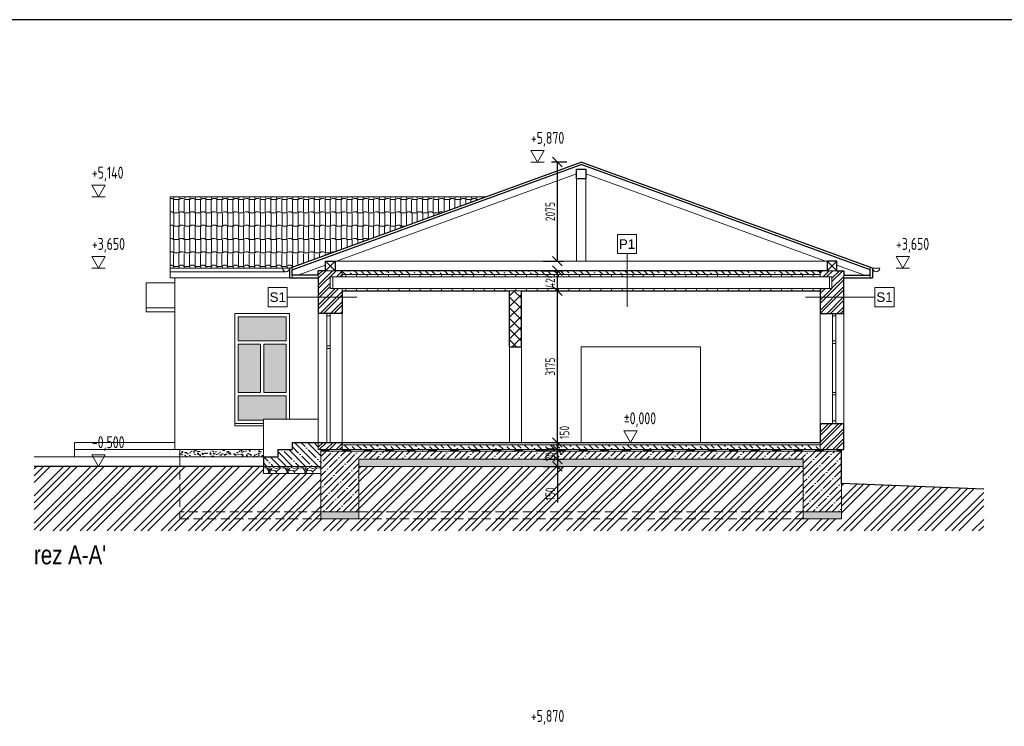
# Model space of a CAD drawing. Header units: millimetres. Extents: x -66400 to 220000, y -39950 to 48800.
# Tile 46 of 48: x 157300 to 177906, y 34009 to 48800. Entities that reach past the tile are written whole.
import ezdxf

# ---------------------------------------------------------------- set-up
doc = ezdxf.new("R2010")
doc.units = ezdxf.units.MM
doc.linetypes.add('ACAD_ISO03W100', pattern=[30, 12, -18])
doc.linetypes.add('HIDDEN', pattern=[9.525, 6.35, -3.175])
doc.layers.get('Defpoints').update_dxf_attribs({"color": 161})
for name, color, linetype, lineweight in [('A koty', 7, 'Continuous', 5), ('A okná-dvere', 144, 'Continuous', 9), ('A pod', 8, 'HIDDEN', 9), ('A steny', 30, 'Continuous', 30), ('A tenkeciary', 8, 'Continuous', 9), ('HYDROIZOLACIE', 7, 'ACAD_ISO03W100', 30), ('stamp', 1, 'Continuous', 5)]:
    doc.layers.add(name, color=color, linetype=linetype, lineweight=lineweight)
doc.layers.add('A srafy', color=7, linetype='Continuous', lineweight=5, true_color=0x7a7a7a)
doc.styles.add('ARIAL', font='arial.ttf', dxfattribs={"height": 2})
doc.styles.add('ISOCP', font='isocp.shx', dxfattribs={"width": 0.8})
doc.styles.add('TUCNE', font='txt', dxfattribs={"width": 0.7, "height": 600})
doc.dimstyles.new('100', dxfattribs={"dimscale": 100, "dimtxt": 2, "dimasz": 2, "dimexe": 1.25, "dimexo": 3, "dimgap": 0.5, "dimtad": 1, "dimdec": 0, "dimrnd": 5, "dimtxsty": 'ISOCP', "dimblk": 'OBLIQUE', "dimcen": 1.4, "dimclrd": 256, "dimclre": 256, "dimclrt": 256, "dimadec": 0, "dimazin": 0, "dimtfac": 1, "dimtdec": 0, "dimtix": 1, "dimtmove": 2, "dimatfit": 0, "dimfxl": 0, "dimarcsym": 0})
pattern_1 = [(45, (143676.62, 65586.8), (-106.066, 106.066), []), (45, (143747.33, 65586.8), (-106.066, 106.066), [])]
pattern_2 = [(135, (-1000, 63100), (-134.70384, -134.70384), []), (135, (-1000, 63234.7), (-134.70384, -134.70384), [238.125, -47.625, 0, -47.625])]

# ---------------------------------------------------------------- blocks, each defined once
blk = doc.blocks.new('_Oblique')
at = {"color": 0, "linetype": 'ByBlock', "lineweight": -2}
blk.add_line((-0.5, -0.5), (0.5, 0.5), dxfattribs=at)
blk = doc.blocks.new('*D403')
at = {"layer": 'A koty', "lineweight": -2, "transparency": 16777216}
for p, q in [((168253, 43125), (168678, 43125)), ((168553, 39950), (168553, 43125)), ((168253, 39950), (168678, 39950))]:
    blk.add_line(p, q, dxfattribs=at)
at = {"layer": 'Defpoints', "color": 0, "transparency": 16777216}
for p in [(167800, 43125), (168553, 43125), (167800, 39950)]:
    blk.add_point(p, dxfattribs=at)
at = {"layer": 'A koty', "lineweight": -2, "transparency": 16777216, "xscale": 200, "yscale": 200, "zscale": 200}
for p, rotation in [((168553, 43125), 90), ((168553, 39950), 270)]:
    blk.add_blockref('_Oblique', p, dxfattribs=dict(at, rotation=rotation))
at = {"layer": 'A koty', "transparency": 16777216, "insert": (168403, 41538), "char_height": 200, "attachment_point": 5, "rotation": 90, "style": 'ISOCP'}
blk.add_mtext('3175', dxfattribs=at)
blk = doc.blocks.new('*D404')
at = {"layer": 'A koty', "lineweight": -2, "transparency": 16777216}
for p, q in [((168253, 43545), (168678, 43545)), ((168553, 43125), (168553, 43545)), ((168253, 43125), (168678, 43125))]:
    blk.add_line(p, q, dxfattribs=at)
at = {"layer": 'Defpoints', "color": 0, "transparency": 16777216}
for p in [(164050, 43545), (168553, 43545), (167800, 43125)]:
    blk.add_point(p, dxfattribs=at)
at = {"layer": 'A koty', "lineweight": -2, "transparency": 16777216, "xscale": 200, "yscale": 200, "zscale": 200}
for p, rotation in [((168553, 43545), 90), ((168553, 43125), 270)]:
    blk.add_blockref('_Oblique', p, dxfattribs=dict(at, rotation=rotation))
at = {"layer": 'A koty', "transparency": 16777216, "insert": (168403, 43335), "char_height": 200, "attachment_point": 5, "rotation": 90, "style": 'ISOCP'}
blk.add_mtext('420', dxfattribs=at)
blk = doc.blocks.new('*D405')
at = {"layer": 'A koty', "lineweight": -2, "transparency": 16777216}
for p, q in [((168750, 45820), (168428, 45820)), ((168553, 43745), (168553, 45820)), ((168253, 43745), (168678, 43745))]:
    blk.add_line(p, q, dxfattribs=at)
at = {"layer": 'Defpoints', "color": 0, "transparency": 16777216}
for p in [(168553, 45820), (169050, 45820), (163900, 43745)]:
    blk.add_point(p, dxfattribs=at)
at = {"layer": 'A koty', "lineweight": -2, "transparency": 16777216, "xscale": 200, "yscale": 200, "zscale": 200}
for p, rotation in [((168553, 45820), 90), ((168553, 43745), 270)]:
    blk.add_blockref('_Oblique', p, dxfattribs=dict(at, rotation=rotation))
at = {"layer": 'A koty', "transparency": 16777216, "insert": (168403, 44783), "char_height": 200, "attachment_point": 5, "rotation": 90, "style": 'ISOCP'}
blk.add_mtext('2075', dxfattribs=at)
blk = doc.blocks.new('*D406')
at = {"layer": 'A koty', "lineweight": -2, "transparency": 16777216}
for p, q in [((168553, 39950), (168553, 40150)), ((168253, 39950), (168678, 39950)), ((168253, 39800), (168678, 39800)), ((168553, 39950), (168553, 39800)), ((168553, 39800), (168553, 39600))]:
    blk.add_line(p, q, dxfattribs=at)
at = {"layer": 'Defpoints', "color": 0, "transparency": 16777216}
for p in [(164050, 39800), (167800, 39950), (168553, 39800)]:
    blk.add_point(p, dxfattribs=at)
at = {"layer": 'A koty', "lineweight": -2, "transparency": 16777216, "xscale": 200, "yscale": 200, "zscale": 200}
for p, rotation in [((168553, 39950), 270), ((168553, 39800), 90)]:
    blk.add_blockref('_Oblique', p, dxfattribs=dict(at, rotation=rotation))
at = {"layer": 'A koty', "transparency": 16777216, "insert": (168700, 40160), "char_height": 200, "attachment_point": 5, "rotation": 90, "style": 'ISOCP'}
blk.add_mtext('150', dxfattribs=at)
blk = doc.blocks.new('*D407')
at = {"layer": 'A koty', "lineweight": -2, "transparency": 16777216}
for p, q in [((168553, 39600), (168553, 39800)), ((168253, 39600), (168678, 39600)), ((168553, 39600), (168553, 39450)), ((168253, 39450), (168678, 39450)), ((168553, 39450), (168553, 38694))]:
    blk.add_line(p, q, dxfattribs=at)
at = {"layer": 'Defpoints', "color": 0, "transparency": 16777216}
for p in [(164400, 39600), (164400, 39450), (168553, 39450)]:
    blk.add_point(p, dxfattribs=at)
at = {"layer": 'A koty', "lineweight": -2, "transparency": 16777216, "xscale": 200, "yscale": 200, "zscale": 200}
for p, rotation in [((168553, 39600), 270), ((168553, 39450), 90)]:
    blk.add_blockref('_Oblique', p, dxfattribs=dict(at, rotation=rotation))
at = {"layer": 'A koty', "transparency": 16777216, "insert": (168403, 38872), "char_height": 200, "attachment_point": 5, "rotation": 90, "style": 'ISOCP'}
blk.add_mtext('150', dxfattribs=at)
blk = doc.blocks.new('*D408')
at = {"layer": 'A koty', "lineweight": -2, "transparency": 16777216}
for p, q in [((168553, 39800), (168553, 40000)), ((168253, 39800), (168678, 39800)), ((168553, 39800), (168553, 39600)), ((168253, 39600), (168678, 39600)), ((168553, 39600), (168553, 39400))]:
    blk.add_line(p, q, dxfattribs=at)
at = {"layer": 'Defpoints', "color": 0, "transparency": 16777216}
for p in [(164050, 39800), (164400, 39600), (168553, 39600)]:
    blk.add_point(p, dxfattribs=at)
at = {"layer": 'A koty', "lineweight": -2, "transparency": 16777216, "xscale": 200, "yscale": 200, "zscale": 200}
for p, rotation in [((168553, 39800), 270), ((168553, 39600), 90)]:
    blk.add_blockref('_Oblique', p, dxfattribs=dict(at, rotation=rotation))
at = {"layer": 'A koty', "transparency": 16777216, "insert": (168403, 39700), "char_height": 200, "attachment_point": 5, "rotation": 90, "style": 'ISOCP'}
blk.add_mtext('200', dxfattribs=at)

msp = doc.modelspace()

# ---------------------------------------------------------------- hatches: boundary and pattern name
at = {"layer": 'A srafy'}
h = msp.add_hatch(dxfattribs=at)
h.set_pattern_fill('BRAMAC-ALPSKA-28', color=256, scale=1.5)
h.set_pattern_definition([(90, (128007.61, 79800), (-226.5768, 1e-14), [247.8687, -312.53]), (31.72983, (128007.61, 79781.95), (226.57683, -1e-09), [44.162, -1021.4082]), (0, (128045.2, 79805.17), (0, 560.399), [42.6329, -183.944]), (148.2702, (128125.37, 79781.95), (-226.57683, -2e-08), [44.162, -1021.4087]), (0, (128125.37, 79781.95), (0, 560.399), [108.821, -117.7557]), (90, (128125.37, 79800), (-226.5768, 1e-14), [247.8687, -312.53]), (31.72983, (128000.11, 80062.14), (226.57683, -1e-09), [44.162, -1021.4082]), (0, (128037.7, 80085.37), (0, 560.399), [42.6329, -183.944]), (148.27017, (128117.87, 80062.14), (-226.57683, -1e-09), [44.162, -1021.4082]), (0, (128117.87, 80062.14), (0, 560.399), [108.8215, -117.7554]), (90, (128000.11, 80080.2), (-226.5768, 1e-14), [247.8687, -312.53]), (90, (128117.87, 80080.2), (-226.5768, 1e-14), [247.8687, -312.53])])
h.paths.add_polyline_path([(162950, 43600), (167050, 45092.3), (160450, 45092.3), (160450, 43600)])
h = msp.add_hatch(dxfattribs=at)
h.set_pattern_fill('ZDIVO-OBECNE', color=256, scale=50)
h.set_pattern_definition(pattern_1)
h.paths.add_polyline_path([(164050, 43075), (164050, 43175), (163800, 43175), (163800, 43415), (164050, 43415), (164050, 43545), (163550, 43545), (163550, 43400), (163550, 42650), (164050, 42650)])
h = msp.add_hatch(dxfattribs=at)
h.set_pattern_fill('ANSI35', color=256, scale=30, angle=90)
h.set_pattern_definition(pattern_2)
h.paths.add_polyline_path([(174050, 43545), (164050, 43545), (164050, 43465), (174050, 43465)])
h = msp.add_hatch(dxfattribs=at)
h.set_pattern_fill('ZDIVO-OBECNE', color=256, scale=50)
h.set_pattern_definition(pattern_1)
h.paths.add_polyline_path([(174550, 43400), (174550, 43545), (174050, 43545), (174050, 43415), (174300, 43415), (174300, 43175), (174050, 43175), (174050, 43075), (174050, 42650), (174550, 42650)])
h = msp.add_hatch(dxfattribs=at)
h.set_pattern_fill('ANSI31', color=256, scale=70, angle=45)
h.set_pattern_definition([(90, (215245.3, 63165), (-222.25, 0), [])])
h.paths.add_polyline_path([(164100, 43465), (164100, 43415), (174050, 43415), (174050, 43465)])
h = msp.add_hatch(dxfattribs=at)
h.set_pattern_fill('ANSI31', color=256, scale=70, angle=45)
h.set_pattern_definition([(90, (215245.3, 63075), (-222.25, 0), [])])
h.paths.add_polyline_path([(174050, 43175), (164050, 43175), (164050, 43125), (174050, 43125)])
h = msp.add_hatch(dxfattribs=at)
h.set_pattern_fill('ANSI37', color=256, scale=50)
h.set_pattern_definition([(45, (215245.3, 63100), (-112.2532, 112.2532), []), (135, (215245.3, 63100), (-112.2532, -112.2532), [])])
h.paths.add_polyline_path([(167800, 43125), (167550, 43125), (167550, 41950), (167800, 41950)])
h = msp.add_hatch(color=256, dxfattribs=at)
h.dxf.hatch_style = 1
h.paths.add_polyline_path([(162880, 42075), (162880, 42580), (161870, 42580), (161870, 42075)])
h.paths.add_polyline_path([(162880, 42005), (162410, 42005), (162410, 40995), (162880, 40995)])
h.paths.add_polyline_path([(162340, 42005), (161870, 42005), (161870, 40995), (162340, 40995)])
h.paths.add_polyline_path([(162400, 40420), (162400, 40435), (162880, 40435), (162880, 40925), (161870, 40925), (161870, 40420)])
h = msp.add_hatch(dxfattribs=at)
h.set_pattern_fill('ZDIVO-OBECNE', color=256, scale=50)
h.set_pattern_definition(pattern_1)
h.paths.add_polyline_path([(174550, 40350), (174050, 40350), (174050, 39950), (174050, 39800), (174500, 39800), (174550, 39800)])
h = msp.add_hatch(dxfattribs=at)
h.set_pattern_fill('AR-CONC', color=256, angle=90)
h.set_pattern_definition([(140, (100450, 57100), (15.9391, 182.18467), [19.05, -209.55]), (85, (100450, 57100), (-191.05685, -35.2434), [15.24, -167.6406]), (190.45144, (100451.33, 57115.18), (-175.11775, 146.94125), [16.19, -178.09024]), (136.1842, (100399.2, 57100), (42.0423, 271.07904), [28.575, -314.325]), (186.63556, (100402.7, 57122.6), (-247.4261, 237.4041), [24.285, -267.1356]), (81.18415, (100399.2, 57100), (-247.4261, 237.4041), [22.86, -251.4597]), (111, (100411.9, 57125.4), (102.2652, 151.6144), [19.05, -209.55]), (56, (100411.9, 57125.4), (-184.18797, 61.80203), [15.24, -167.64]), (161.45145, (100420.42, 57138.03), (-81.92277, 213.4164), [16.19, -178.08994]), (127.5, (100450, 57100), (-84.55504, 3.0886), [0, -165.608, 0, -170.18, 0, -168.275]), (97.5, (100450, 57100), (-100.18057, 66.81966), [0, -97.028, 0, -161.798, 0, -64.135]), (57.5, (100450, 57043.36), (5.728744, 135.590595), [0, -63.5, 0, -198.12, 0, -262.89]), (47.5, (100450, 57017.96), (-25.4265, 148.12918), [0, -82.55, 0, -131.572, 0, -186.69])])
h.paths.add_polyline_path([(162400, 39800), (160650, 39800), (160650, 39650), (162400, 39650)])
h = msp.add_hatch(dxfattribs=at)
h.set_pattern_fill('ANSI35', color=256, scale=30, angle=90)
h.set_pattern_definition(pattern_2)
h.paths.add_polyline_path([(163600, 39450), (163600, 39800), (163550, 39800), (163550, 39950), (163000, 39950), (163000, 39800), (162700, 39800), (162700, 39650), (162400, 39650), (162400, 39450)])
h = msp.add_hatch(dxfattribs=at)
h.set_pattern_fill('ZDIVO-OBECNE', color=256, scale=50)
h.set_pattern_definition(pattern_1)
h.paths.add_polyline_path([(164050, 39950), (163550, 39950), (163550, 39800), (163600, 39800), (164050, 39800)])
h = msp.add_hatch(dxfattribs=at)
h.set_pattern_fill('ANSI33', color=256, scale=30, angle=90)
h.set_pattern_definition([(135, (215245.3, 63100), (-134.70384, -134.70384), []), (135, (215245.3, 63234.7), (-134.70384, -134.70384), [95.25, -47.625])])
h.paths.add_polyline_path([(164050, 39900), (164050, 39800), (174050, 39800), (174050, 39900)])
h = msp.add_hatch(dxfattribs=at)
h.set_pattern_fill('ANSI35', color=256, scale=30)
h.set_pattern_definition([(45, (-1000, 63100), (-134.70384, 134.70384), []), (45, (-865.3, 63100), (-134.70384, 134.70384), [238.125, -47.625, 0, -47.625])])
h.paths.add_polyline_path([(164400, 39600), (173700, 39600), (173700, 38500), (174500, 38500), (174500, 39770), (163600, 39770), (163600, 38500), (164400, 38500)])
h = msp.add_hatch(dxfattribs=at)
h.set_pattern_fill('GRAVEL', color=256, scale=10)
h.set_pattern_definition([(228.01279, (143859.496, 65840.796), (-2032, -2286), [34.1721, -3383.0484]), (184.96974, (143836.636, 65815.396), (3047.9999988, 254.0000145), [58.6405, -5805.4049]), (132.510447, (143778.216, 65810.316), (2540.000001, -2793.999999), [41.3482, -4093.4723]), (267.27369, (143679.156, 65746.816), (254.0000005, 5080), [53.4005, -5286.6437]), (292.833654, (143676.616, 65693.476), (-1270, 3048), [52.3634, -5183.9808]), (357.27369, (143696.936, 65645.216), (-5080, 254.0000005), [53.4005, -5286.6437]), (37.69424, (143750.276, 65642.676), (-3301.9999999, -2540.0000002), [70.6194, -6991.3115]), (72.255328, (143806.156, 65685.856), (1778.0000005, 5587.9999998), [66.672, -6600.5257]), (121.429566, (143826.476, 65749.356), (-2032.0000003, 3301.9999998), [53.5813, -5304.5546]), (175.23636, (143798.536, 65795.076), (2794, -254), [61.1713, -2997.3937]), (222.397438, (143737.576, 65800.156), (-3047.9999999, -2794.0000001), [79.1078, -7831.6773]), (138.814075, (143930.616, 65744.276), (-1778, 1524), [27.0005, -2673.0566]), (171.469234, (143910.296, 65762.056), (3302, -507.9999994), [51.3682, -5085.4639]), (225, (143859.5, 65769.68), (-4e-14, -254), [35.921, -323.2893]), (203.19859, (143841.716, 65800.156), (1270, 508), [19.3441, -1915.0622]), (291.80141, (143823.936, 65792.536), (-254, 762), [27.3566, -1340.4753]), (30.96376, (143834.096, 65767.136), (762, 508), [44.432, -1436.6298]), (161.56505, (143872.196, 65790), (508, -254), [32.1287, -771.0898]), (16.38954, (143676.616, 65792.536), (2540, 762), [45.0088, -4455.8827]), (70.346176, (143719.796, 65805.236), (-1016, -2794), [37.7599, -3738.2216]), (293.19859, (143872.196, 65840.796), (-508, 1270), [38.688, -1895.7184]), (343.61046, (143887.436, 65805.236), (-2540, 762), [45.0088, -4455.8827]), (339.443955, (143676.616, 65635.056), (-1270, 508), [43.4035, -2126.7734]), (294.77514, (143717.256, 65619.816), (-1270.0000015, 2793.999999), [36.3672, -3600.3593]), (66.80141, (143874.736, 65586.796), (508, 1270), [38.688, -1895.7184]), (17.354025, (143889.976, 65622.356), (-3302, -1016), [42.5783, -4215.2376]), (69.443955, (143750.276, 65586.796), (-508, -1270), [21.7018, -2148.4752]), (101.30993, (143859.496, 65586.796), (-254, 1016), [12.9515, -1282.1995]), (165.96376, (143856.956, 65599.496), (762, -254), [52.3634, -994.9055]), (186.009006, (143806.156, 65612.196), (2540, 254), [48.5267, -4804.1365]), (303.69007, (143834.096, 65744.276), (-254, 508), [36.6324, -879.1776]), (353.157227, (143854.416, 65713.796), (4318, -507.9999998), [63.9557, -6331.6009]), (60.945396, (143917.916, 65706.176), (-1016, -1778), [26.1508, -2588.9392]), (90, (143930.62, 65729.04), (-254, 254), [15.24, -238.76]), (120.256437, (143801.076, 65619.816), (1016, -1778), [35.2867, -3493.3941]), (48.01279, (143783.296, 65650.296), (2032, 2286), [68.3443, -3348.8762]), (0, (143829.02, 65701.1), (254, 254), [66.04, -187.96]), (325.304846, (143895.056, 65701.096), (2540.000001, -1777.9999986), [40.161, -3975.9317]), (254.0546, (143928.076, 65678.236), (-254, -1016), [36.9829, -1812.165]), (207.645975, (143917.916, 65642.676), (-4826.0000002, -2539.9999997), [60.2145, -5961.2464]), (175.42608, (143864.576, 65614.736), (-3302, 254), [63.703, -6306.5846])])
h.paths.add_polyline_path([(164400, 38350), (164400, 38500), (163600, 38500), (163600, 38350)])
h.paths.add_polyline_path([(173700, 39450), (173700, 39600), (164400, 39600), (164400, 39450)])
h.paths.add_polyline_path([(174500, 38350), (174500, 38500), (173700, 38500), (173700, 38350)])
h = msp.add_hatch(dxfattribs=at)
h.set_pattern_fill('ZEM_PUVODNI', color=256, scale=100)
h.set_pattern_definition([(45, (215245.3, 63100), (-282.8427, 282.8427), []), (45, (215386.7, 63100), (-282.8427, 282.8427), []), (45, (215528.14, 63100), (-282.8427, 282.8427), [])])
h.paths.add_polyline_path([(174500, 39100), (174500, 38350), (173700, 38350), (173700, 39450), (164400, 39450), (164400, 38350), (163600, 38350), (163600, 39300), (162400, 39300), (162400, 39450), (157600, 39450), (157600, 38100), (177475.3, 38100), (177475.3, 38982.3)])
h = msp.add_hatch(dxfattribs=at)
h.set_pattern_fill('GRAVEL', color=256, scale=15)
h.set_pattern_definition([(228.01279, (215519.616, 63481), (-3048, -3429), [51.2582, -5074.5725]), (184.96974, (215485.326, 63442.9), (4571.999998, 381.0000217), [87.9607, -8708.1073]), (132.510447, (215397.696, 63435.28), (3810.000002, -4190.999999), [62.0222, -6140.2084]), (267.27369, (215249.106, 63340.03), (381.000001, 7620), [80.1007, -7929.9656]), (292.833654, (215245.296, 63260.02), (-1905, 4572), [78.545, -7775.9712]), (357.27369, (215275.776, 63187.63), (-7620, 381.000001), [80.1007, -7929.9656]), (37.69424, (215355.786, 63183.82), (-4952.9999998, -3810.0000003), [105.929, -10486.9673]), (72.255328, (215439.606, 63248.59), (2667.0000007, 8381.9999998), [100.008, -9900.7885]), (121.429566, (215470.086, 63343.84), (-3048.0000004, 4953), [80.372, -7956.8319]), (175.23636, (215428.176, 63412.42), (4191, -381), [91.757, -4496.0905]), (222.397438, (215336.736, 63420.04), (-4571.9999999, -4191.0000002), [118.6617, -11747.5159]), (138.814075, (215626.296, 63336.22), (-2667, 2286), [40.5007, -4009.5849]), (171.469234, (215595.816, 63362.89), (4953, -761.999999), [77.0523, -7628.1958]), (225, (215519.62, 63374.32), (-5e-14, -381), [53.8814, -484.934]), (203.19859, (215492.946, 63420.04), (1905, 762), [29.0162, -2872.5934]), (291.80141, (215466.276, 63408.61), (-381, 1143), [41.0348, -2010.713]), (30.96376, (215481.516, 63370.51), (1143, 762), [66.648, -2154.9447]), (161.56505, (215538.67, 63404.8), (762, -381), [48.193, -1156.6347]), (16.38954, (215245.296, 63408.61), (3810, 1143), [67.5132, -6683.824]), (70.346176, (215310.066, 63427.66), (-1524, -4191), [56.6398, -5607.3324]), (293.19859, (215538.666, 63481), (-762, 1905), [58.032, -2843.5775]), (343.61046, (215561.526, 63427.66), (-3810, 1143), [67.5132, -6683.824]), (339.443955, (215245.296, 63172.39), (-1905, 762), [65.1053, -3190.1601]), (294.77514, (215306.256, 63149.53), (-1905.000002, 4190.999999), [54.5508, -5400.539]), (66.80141, (215542.476, 63100), (762, 1905), [58.032, -2843.5775]), (17.354025, (215565.336, 63153.34), (-4953, -1524), [63.8674, -6322.8564]), (69.443955, (215355.786, 63100), (-762, -1905), [32.5526, -3222.7128]), (101.30993, (215519.616, 63100), (-381, 1524), [19.4272, -1923.2992]), (165.96376, (215515.81, 63119.05), (1143, -381), [78.545, -1492.3582]), (186.009006, (215439.606, 63138.1), (3810, 381), [72.79, -7206.2047]), (303.69007, (215481.52, 63336.22), (-381, 762), [54.9486, -1318.7665]), (353.157227, (215511.996, 63290.5), (6477, -761.9999997), [95.9335, -9497.4014]), (60.945396, (215607.246, 63279.07), (-1524, -2667), [39.2262, -3883.4088]), (90, (215626.3, 63313.36), (-381, 381), [22.86, -358.14]), (120.256437, (215431.986, 63149.53), (1524, -2667), [52.93, -5240.0911]), (48.01279, (215405.316, 63195.25), (3048, 3429), [102.5164, -5023.3143]), (0, (215473.9, 63271.45), (381, 381), [99.06, -281.94]), (325.304846, (215572.956, 63271.45), (3810.000001, -2666.999998), [60.2414, -5963.8975]), (254.0546, (215622.486, 63237.16), (-381, -1524), [55.4744, -2718.2475]), (207.645975, (215607.246, 63183.82), (-7239.0000003, -3809.9999995), [90.3218, -8941.8697]), (175.42608, (215527.236, 63141.91), (-4953, 381), [95.5544, -9459.877])])
h.paths.add_polyline_path([(162400, 39450), (162400, 39300), (163600, 39300), (163600, 39450)])

# ---------------------------------------------------------------- linework, layer by layer
at = {"layer": 'A koty'}
for p, q in [((167997.7, 45820.2), (168277.7, 45820.2)), ((158810, 45092.3), (159090, 45092.3)), ((170011.3, 43903.2), (170011.3, 42788.9)), ((158810, 43600), (159090, 43600)), ((175640, 43600), (175920, 43600)), ((162901, 42991.5), (164355.2, 42991.5)), ((175199, 42991.5), (173744.8, 42991.5)), ((169943.4, 39950), (170223.4, 39950))]:
    msp.add_line(p, q, dxfattribs=at)
for points in [[(167997.7, 46062.7), (168277.7, 46062.7), (168137.7, 45820.2), (167997.7, 46062.7)], [(158810, 45334.8), (159090, 45334.8), (158950, 45092.3), (158810, 45334.8)], [(158810, 43842.5), (159090, 43842.5), (158950, 43600), (158810, 43842.5)], [(175640, 43842.5), (175920, 43842.5), (175780, 43600), (175640, 43842.5)], [(169943.4, 40192.5), (170223.4, 40192.5), (170083.4, 39950), (169943.4, 40192.5)], [(158810, 39692.5), (159090, 39692.5), (158950, 39450), (158810, 39692.5)]]:
    msp.add_lwpolyline(points, dxfattribs=at)
for points in [[(169811.3, 44302.6), (170211.3, 44302.6), (170211.3, 43903.2), (169811.3, 43903.2)], [(162901, 43191.2), (162501, 43191.2), (162501, 42791.7), (162901, 42791.7)], [(175199, 43191.2), (175599, 43191.2), (175599, 42791.7), (175199, 42791.7)]]:
    msp.add_lwpolyline(points, close=True, dxfattribs=at)
at = {"layer": 'A okná-dvere'}
for points in [[(161870, 42075), (161870, 42580), (162880, 42580), (162880, 42075)], [(163730, 42600), (163730, 42650), (163800, 42650), (163800, 42600)], [(163800, 39950), (163800, 42600), (163730, 42600), (163730, 39950)], [(174310, 42600), (174310, 42650), (174380, 42650), (174380, 42600)], [(174380, 40400), (174380, 42600), (174310, 42600), (174310, 40400)], [(174310, 42025), (174310, 42075), (174380, 42075), (174380, 42025)], [(162340, 40995), (161870, 40995), (161870, 42005), (162340, 42005)], [(162410, 42005), (162880, 42005), (162880, 40995), (162410, 40995)], [(163730, 41920), (163730, 41970), (163800, 41970), (163800, 41920)], [(174310, 40945), (174310, 40995), (174380, 40995), (174380, 40945)], [(174310, 40350), (174310, 40400), (174380, 40400), (174380, 40350)]]:
    msp.add_lwpolyline(points, close=True, dxfattribs=at)
msp.add_lwpolyline([(162400, 40420), (161870, 40420), (161870, 40925), (162880, 40925), (162880, 40435)], dxfattribs=at)
at = {"layer": 'A pod', "ltscale": 30}
for p, q in [((160650, 39650), (160650, 38350)), ((163600, 38500), (160650, 38500)), ((160650, 38350), (163600, 38350)), ((164400, 38500), (173700, 38500)), ((164400, 38350), (173700, 38350))]:
    msp.add_line(p, q, dxfattribs=at)
at = {"layer": 'A steny'}
for p, q in [((162950, 43600), (169050, 45820.2)), ((163000, 43565), (169050, 45767)), ((175150, 43600), (169050, 45820.2)), ((175100, 43565), (169050, 45767)), ((163700, 43545), (163700, 43745)), ((163700, 43745), (163900, 43745)), ((163900, 43745), (163900, 43545)), ((174400, 43745), (174200, 43745)), ((174200, 43745), (174200, 43545)), ((174400, 43545), (174400, 43745)), ((162950, 43600), (162950, 43400)), ((163000, 43450), (163000, 43565)), ((163550, 43450), (163550, 43545)), ((163700, 43545), (163550, 43545)), ((174200, 43545), (163900, 43545)), ((174400, 43545), (174550, 43545)), ((174550, 43545), (174550, 43450)), ((175100, 43450), (175100, 43565)), ((175150, 43600), (175150, 43400)), ((162950, 43400), (163550, 43400)), ((163550, 43450), (163000, 43450)), ((163550, 43400), (163550, 42650)), ((174550, 43450), (175100, 43450)), ((174550, 42650), (174550, 43400)), ((174550, 43400), (175150, 43400)), ((164050, 43125), (164050, 42650)), ((164050, 43125), (167550, 43125)), ((167550, 41950), (167550, 43125)), ((167800, 43125), (174050, 43125)), ((167800, 41950), (167800, 43125)), ((174050, 43125), (174050, 42650)), ((174050, 43125), (174050, 42650)), ((164050, 42650), (163550, 42650)), ((174050, 42650), (174550, 42650)), ((174050, 42650), (174550, 42650)), ((167550, 41950), (167800, 41950)), ((174050, 40350), (174050, 39950)), ((174050, 40350), (174550, 40350)), ((174550, 39800), (174550, 40350)), ((162700, 39800), (162700, 39650)), ((162700, 39800), (163000, 39800)), ((163000, 39950), (174050, 39950)), ((163000, 39950), (163000, 39800)), ((174500, 39100), (174500, 39800)), ((174500, 39800), (174550, 39800)), ((162400, 39650), (162400, 39450)), ((162400, 39650), (162700, 39650)), ((162400, 39450), (157600, 39450)), ((174500, 39100), (177475.3, 38982.3))]:
    msp.add_line(p, q, dxfattribs=at)
msp.add_lwpolyline([(168950, 45670.2), (169150, 45670.2), (169150, 45470.2), (168950, 45470.2)], close=True, dxfattribs=at)
at = {"layer": 'A tenkeciary'}
for p, q in [((163933.1, 43745), (168950, 45571)), ((174166.9, 43745), (169150, 45571)), ((168950, 45470.2), (168950, 43750)), ((169150, 45470.2), (169150, 43750)), ((160450, 45092.3), (160450, 43600)), ((160450, 45092.3), (167050, 45092.3)), ((163700, 43745), (163900, 43545)), ((163700, 43545), (163900, 43745)), ((163900, 43745), (174200, 43745)), ((174400, 43745), (174200, 43545)), ((174400, 43545), (174200, 43745)), ((162950, 43600), (160450, 43600)), ((160450, 43600), (160450, 43400)), ((162875, 43525), (160450, 43525)), ((163000, 43565), (163000, 43618.2)), ((163700, 43545), (163900, 43545)), ((164050, 43415), (164050, 43545)), ((174050, 43545), (174050, 43415)), ((174200, 43545), (174400, 43545)), ((175100, 43565), (175100, 43618.2)), ((175150, 43600), (175300, 43600)), ((159950, 42684.5), (159950, 43290.7)), ((159950, 43290.7), (160550, 43290.7)), ((162950, 43400), (160450, 43400)), ((160550, 43400), (160550, 39800)), ((163000, 43400), (163000, 43450)), ((163550, 43450), (163550, 43400)), ((174300, 43415), (163800, 43415)), ((163800, 43415), (163800, 43175)), ((163850, 43415), (163850, 43175)), ((164050, 43465), (174050, 43465)), ((174250, 43415), (174250, 43175)), ((174250, 43415), (174250, 43175)), ((174300, 43415), (174300, 43175)), ((174300, 43415), (174300, 43175)), ((174550, 43400), (174550, 43450)), ((175100, 43400), (175100, 43450)), ((174300, 43175), (163800, 43175)), ((164050, 43125), (164050, 43175)), ((167550, 43125), (167800, 43125)), ((174050, 43175), (174050, 43125)), ((174050, 43125), (174050, 43175)), ((160550, 42771.1), (159950, 42771.1)), ((160550, 42684.5), (159950, 42684.5)), ((161800, 42650), (161800, 40350)), ((162950, 42650), (161800, 42650)), ((162950, 40435), (162950, 42650)), ((163550, 42650), (163550, 39950)), ((164050, 42650), (164050, 39950)), ((174050, 40350), (174050, 42650)), ((174550, 42650), (174550, 40350)), ((167550, 41950), (167550, 39950)), ((167800, 41950), (167800, 39950)), ((169050, 39950), (169050, 41950)), ((169050, 41950), (171550, 41950)), ((171550, 41950), (171550, 39950)), ((163550, 40435), (162400, 40435)), ((162400, 40435), (162400, 39650)), ((161800, 40350), (162400, 40350)), ((160550, 39950), (158450, 39950)), ((158450, 39950), (158450, 39650)), ((162400, 39800), (158450, 39800)), ((160650, 39800), (160650, 39650)), ((163550, 39800), (163550, 39950)), ((163600, 39800), (163550, 39800)), ((163600, 39800), (163600, 38350)), ((174500, 39800), (163600, 39800)), ((164050, 39950), (164050, 39800)), ((164050, 39900), (174050, 39900)), ((174050, 39950), (174050, 39800)), ((157600, 39650), (162400, 39650)), ((163600, 39770), (174500, 39770)), ((164400, 38350), (164400, 39600)), ((173700, 39600), (164400, 39600)), ((173700, 38350), (173700, 39600)), ((162400, 39450), (162400, 39300)), ((162400, 39450), (163600, 39450)), ((173700, 39450), (164400, 39450)), ((162400, 39300), (163600, 39300)), ((174500, 39100), (174500, 38350)), ((163600, 38500), (164400, 38500)), ((163600, 38350), (164400, 38350)), ((173700, 38500), (174500, 38500)), ((174500, 38350), (173700, 38350))]:
    msp.add_line(p, q, dxfattribs=at)
for points in [[(163122.6, 43450), (163700, 43660.1)], [(174977.4, 43450), (174400, 43660.1)], [(162400, 40300), (161800, 40300), (161800, 40350), (162400, 40350)]]:
    msp.add_lwpolyline(points, dxfattribs=at)
for centre in [(162875, 43600), (175225, 43600)]:
    msp.add_arc(centre, 75, 180, 0, dxfattribs=at)
at = {"layer": 'Defpoints'}
msp.add_lwpolyline([(199000, 48800), (157000, 48800), (157000, 19100), (199000, 19100)], close=True, dxfattribs=at)
at = {"layer": 'HYDROIZOLACIE', "ltscale": 15}
msp.add_line((163600, 39785), (174500, 39785), dxfattribs=at)

# ---------------------------------------------------------------- texts
at = {"layer": 'A koty'}
for s, insert, char_height, attachment_point, style in [('+5,870', (167997.7, 46142.7), 250, 7, 'ISOCP'), ('+5,140', (158810, 45414.8), 250, 7, 'ISOCP'), ('+3,650', (158810, 43922.5), 250, 7, 'ISOCP'), ('P1', (170011.3, 44102.9), 200, 5, 'ARIAL'), ('+3,650', (175640, 43922.5), 250, 7, 'ISOCP'), ('S1', (162701, 42991.5), 200, 5, 'ARIAL'), ('S1', (175399, 42991.5), 200, 5, 'ARIAL'), ('%%P0,000', (169943.4, 40272.5), 250, 7, 'ISOCP'), ('-0,500', (158810, 39772.5), 250, 7, 'ISOCP'), ('+5,870', (167997.7, 34042.7), 250, 7, 'ISOCP')]:
    msp.add_mtext(s, dxfattribs=dict(at, insert=insert, char_height=char_height, attachment_point=attachment_point, style=style))
at = {"layer": 'stamp', "style": 'TUCNE', "width": 0.8}
msp.add_text("rez A-A'", height=400, dxfattribs=at).set_placement((157600, 37400))

# ---------------------------------------------------------------- dimensions: what is measured, and where the dimension line sits
at = {"layer": 'A koty'}
for base, p1, p2, picture, middle in [((168552.6, 45820.2), (163900, 43745), (169050, 45820.2), '*D405', (168402.5, 44782.6)), ((168552.6, 43125), (167800, 39950), (167800, 43125), '*D403', (168402.6, 41537.5)), ((168552.6, 39600), (164050, 39800), (164400, 39600), '*D408', (168402.5, 39700))]:
    dim = msp.add_linear_dim(base=base, p1=p1, p2=p2, angle=90, dimstyle='100', dxfattribs=at)
    dim.commit()
    dim.dimension.update_dxf_attribs({"geometry": picture, "text_midpoint": middle})
for base, p1, p2, picture, middle in [((168552.6, 43545), (167800, 43125), (164050, 43545), '*D404', (168552.6, 43335)), ((168552.6, 39450), (164400, 39600), (164400, 39450), '*D407', (168552.6, 38871.9))]:
    dim = msp.add_linear_dim(base=base, p1=p1, p2=p2, angle=90, dimstyle='100', override={"dimtmove": 0}, dxfattribs=at)
    dim.commit()
    dim.dimension.update_dxf_attribs({"geometry": picture, "text_midpoint": middle, "dimtype": 160})
dim = msp.add_linear_dim(base=(168552.6, 39800), p1=(167800, 39950), p2=(164050, 39800), angle=90, dimstyle='100', dxfattribs=at)
dim.commit()
dim.dimension.update_dxf_attribs({"geometry": '*D406', "text_midpoint": (168700, 40160), "dimtype": 160})

doc.saveas('drawing.dxf')
